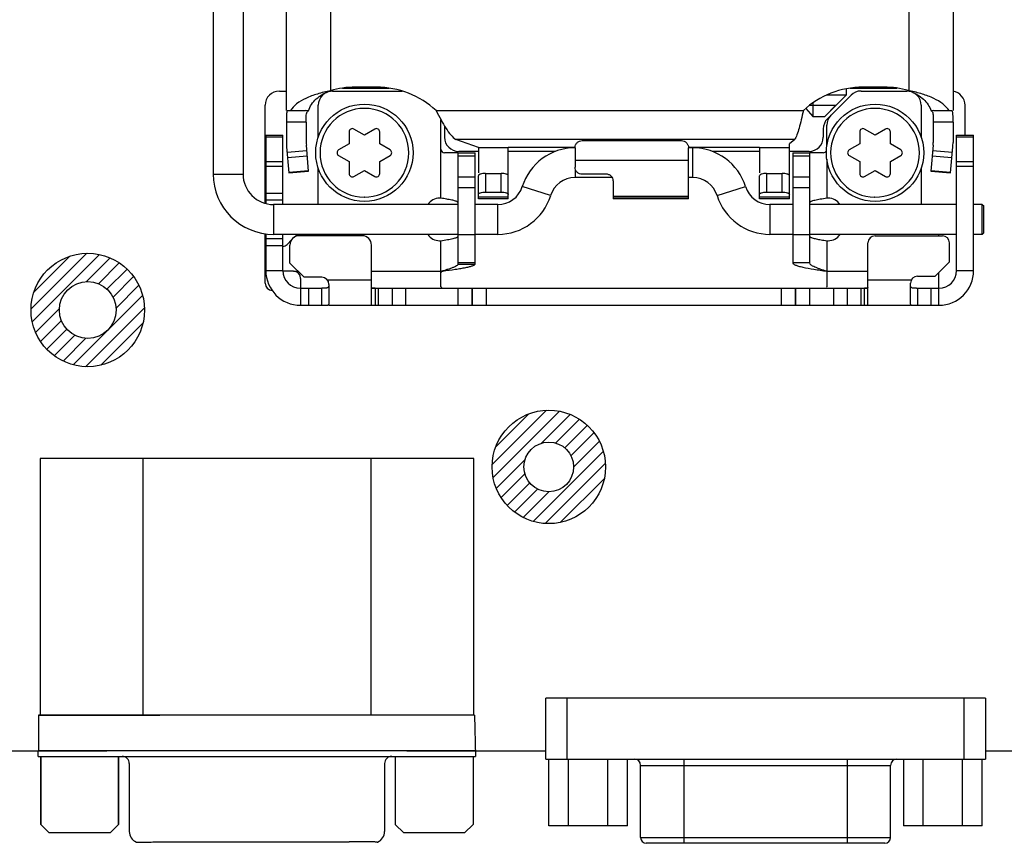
# Model space of a CAD drawing. Header units: millimetres. Extents: x 0 to 559, y 0 to 432.
# Tile 5 of 7: x 199 to 269, y 158 to 217. Entities that reach past the tile are written whole.
import ezdxf

# ---------------------------------------------------------------- set-up
doc = ezdxf.new("R2010")
doc.units = ezdxf.units.MM
doc.header["$LTSCALE"] = 30.734
for name, color, linetype in [('00_COMPONENTS', 7, 'CONTINUOUS'), ('103_9M', 7, 'CONTINUOUS'), ('20_ALL_FEATURES', 7, 'CONTINUOUS')]:
    doc.layers.add(name, color=color, linetype=linetype)

msp = doc.modelspace()

# ---------------------------------------------------------------- linework, layer by layer
at = {"layer": '00_COMPONENTS', "color": 4}
for p, q in [((224.391, 211.752), (224.391, 211.685)), ((224.43, 211.685), (224.43, 211.752)), ((258.6, 211.752), (258.6, 211.685)), ((258.639, 211.685), (258.639, 211.752)), ((257.468, 211.178), (256.07, 211.178)), ((254.911, 210.47), (256.76, 210.47)), ((200.014, 196.115), (203.943, 200.044)), ((200.1, 195.213), (204.844, 199.957)), ((200.217, 197.306), (202.752, 199.841)), ((203.917, 198.042), (205.594, 199.719)), ((204.762, 197.899), (206.234, 199.371)), ((205.367, 197.517), (206.782, 198.931)), ((205.793, 196.955), (207.243, 198.405)), ((206.008, 196.182), (207.613, 197.787)), ((202.991, 192.177), (207.88, 197.066)), ((200.338, 194.464), (202.015, 196.141)), ((203.85, 192.048), (208.01, 196.208)), ((200.686, 193.824), (202.158, 195.296)), ((204.944, 192.154), (207.903, 195.114)), ((201.126, 193.276), (202.541, 194.691)), ((201.653, 192.815), (203.102, 194.264)), ((202.27, 192.444), (203.875, 194.049)), ((232.518, 185.155), (236.344, 188.981)), ((232.586, 184.234), (237.265, 188.914)), ((232.772, 186.397), (235.103, 188.727)), ((235.995, 186.656), (238.027, 188.688)), ((236.994, 186.668), (238.677, 188.35)), ((237.64, 186.325), (239.233, 187.919)), ((238.077, 185.774), (239.703, 187.4)), ((238.265, 184.974), (240.083, 186.793)), ((235.416, 181.138), (240.361, 186.083)), ((232.812, 183.473), (234.844, 185.505)), ((236.259, 180.993), (240.506, 185.241)), ((233.149, 182.823), (234.832, 184.505)), ((237.32, 181.067), (240.433, 184.179)), ((233.581, 182.266), (235.174, 183.86)), ((234.099, 181.796), (235.725, 183.423)), ((234.707, 181.417), (236.525, 183.235)), ((237.796, 168.697), (237.796, 164.397)), ((265.796, 164.397), (265.796, 168.697)), ((242.986, 163.947), (245.567, 163.947)), ((246.026, 164.397), (246.026, 158.457)), ((246.026, 163.948), (257.566, 163.948)), ((257.566, 158.457), (257.566, 164.397)), ((258.025, 163.947), (260.606, 163.947)), ((242.986, 158.857), (260.606, 158.857))]:
    msp.add_line(p, q, dxfattribs=at)
at = {"layer": '00_COMPONENTS', "color": 7}
for p, q in [((221.962, 211.685), (224.431, 211.685)), ((255.975, 209.685), (257.475, 211.185)), ((257.475, 211.635), (257.475, 211.185)), ((258.598, 211.685), (261.068, 211.685)), ((254.645, 210.249), (255.125, 209.685)), ((255.125, 209.685), (255.975, 209.685)), ((200.655, 185.585), (200.655, 167.485)), ((231.225, 185.585), (200.655, 185.585)), ((231.225, 167.485), (231.225, 185.585)), ((267.296, 168.697), (236.296, 168.697)), ((236.296, 164.397), (236.296, 168.697)), ((267.296, 168.697), (267.296, 164.397)), ((231.285, 167.485), (200.535, 167.485)), ((200.535, 167.485), (200.535, 164.985)), ((198.04, 164.985), (205.361, 164.985)), ((200.505, 164.585), (200.505, 164.985)), ((200.505, 164.585), (231.315, 164.585)), ((200.702, 159.785), (200.702, 164.585)), ((225.111, 164.985), (205.362, 164.985)), ((206.187, 159.785), (206.187, 164.585)), ((225.692, 164.585), (225.692, 159.785)), ((226.518, 164.985), (236.296, 164.985)), ((231.177, 164.585), (231.177, 159.785)), ((267.296, 164.985), (276.005, 164.985)), ((236.296, 164.397), (267.296, 164.397)), ((236.525, 159.697), (236.525, 164.397)), ((237.91, 159.697), (237.91, 164.397)), ((240.682, 159.697), (240.682, 164.397)), ((242.067, 159.697), (242.067, 164.397)), ((242.986, 158.857), (242.986, 163.947)), ((260.606, 158.857), (260.606, 163.947)), ((261.525, 164.397), (261.525, 159.697)), ((262.91, 159.697), (262.91, 164.397)), ((265.682, 159.697), (265.682, 164.397)), ((267.067, 159.697), (267.067, 164.397)), ((200.702, 159.785), (201.302, 159.185)), ((205.587, 159.185), (206.187, 159.785)), ((226.292, 159.185), (225.692, 159.785)), ((231.177, 159.785), (230.577, 159.185)), ((242.067, 159.697), (236.525, 159.697)), ((267.067, 159.697), (261.525, 159.697)), ((205.587, 159.185), (201.302, 159.185)), ((230.577, 159.185), (226.292, 159.185)), ((260.206, 158.457), (243.386, 158.457))]:
    msp.add_line(p, q, dxfattribs=at)
for centre, radius in [((204.013, 196.045), 4), ((204.013, 196.045), 2), ((236.515, 184.985), 4), ((236.515, 184.985), 1.75)]:
    msp.add_circle(centre, radius, dxfattribs=at)
for centre, radius, start, end in [((242.536, 163.947), 0.45, 0, 90), ((261.056, 163.947), 0.45, 90, 180), ((243.386, 158.857), 0.4, 180, 270), ((260.206, 158.857), 0.4, 270, 360)]:
    msp.add_arc(centre, radius, start, end, dxfattribs=at)
at = {"layer": '00_COMPONENTS', "color": 4}
for points in [[(245.567, 163.947), (245.72, 163.947), (245.873, 163.948), (246.026, 163.948)], [(257.566, 163.948), (257.719, 163.948), (257.872, 163.947), (258.025, 163.947)]]:
    msp.add_open_spline(points, degree=3, dxfattribs=at)
at = {"layer": '103_9M', "color": 7}
for p, q in [((224.64, 185.585), (207.24, 185.585)), ((200.655, 169.085), (200.655, 167.485)), ((231.225, 167.485), (231.225, 169.085)), ((200.595, 167.485), (209.09, 167.485)), ((210.95, 167.485), (209.85, 167.485)), ((212.335, 167.485), (211.235, 167.485)), ((213.72, 167.485), (212.62, 167.485)), ((215.105, 167.485), (214.005, 167.485)), ((216.49, 167.485), (215.39, 167.485)), ((217.875, 167.485), (216.775, 167.485)), ((219.26, 167.485), (218.16, 167.485)), ((220.645, 167.485), (219.545, 167.485)), ((222.03, 167.485), (220.93, 167.485)), ((231.285, 167.485), (222.79, 167.485)), ((231.34, 164.985), (200.54, 164.985)), ((200.54, 164.585), (206.44, 164.585)), ((200.702, 164.585), (200.702, 159.785)), ((206.187, 164.585), (206.187, 159.785)), ((225.44, 164.585), (231.34, 164.585)), ((225.692, 164.585), (225.692, 159.785)), ((231.177, 164.585), (231.177, 159.785)), ((206.94, 164.085), (206.94, 159.285)), ((224.94, 164.085), (224.94, 159.285)), ((201.302, 159.185), (200.702, 159.785)), ((205.587, 159.185), (206.187, 159.785)), ((226.292, 159.185), (225.692, 159.785)), ((230.577, 159.185), (231.177, 159.785)), ((205.587, 159.185), (201.302, 159.185)), ((230.577, 159.185), (226.292, 159.185)), ((207.47, 158.54), (207.479, 158.54)), ((207.479, 158.54), (208.23, 158.54)), ((208.23, 158.54), (208.239, 158.54))]:
    msp.add_line(p, q, dxfattribs=at)
at = {"layer": '103_9M', "color": 4}
for p, q in [((207.89, 185.585), (207.89, 167.485)), ((223.99, 167.485), (223.99, 185.585)), ((231.285, 167.485), (231.34, 164.585)), ((206.44, 164.585), (225.44, 164.585))]:
    msp.add_line(p, q, dxfattribs=at)
at = {"layer": '103_9M', "color": 7}
for centre, radius, start, end in [((206.44, 164.085), 0.5, 0, 90.00177), ((225.44, 164.085), 0.5, 89.99823, 180), ((207.74, 159.285), 0.8, 180, 248.02397), ((224.14, 159.285), 0.8, 291.97603, 360)]:
    msp.add_arc(centre, radius, start, end, dxfattribs=at)
for points, knots in [([(207.44, 158.543), (207.44, 158.542), (207.447, 158.542), (207.454, 158.54), (207.464, 158.54), (207.47, 158.54)], [0, 0, 0, 0, 0.116685, 0.449513, 1, 1, 1, 1]), ([(208.239, 158.54), (208.283, 158.542), (208.403, 158.546), (208.629, 158.551), (208.939, 158.555), (209.316, 158.559), (209.741, 158.563), (210.038, 158.565), (222.44, 158.565)], [0, 0, 0, 0, 0.067652, 0.185364, 0.346901, 0.543696, 0.76532, 1, 1, 1, 1]), ([(224.44, 158.543), (224.44, 158.56), (224.334, 158.53), (224.226, 158.565), (223.971, 158.552), (223.668, 158.562), (223.292, 158.563), (222.878, 158.565), (222.588, 158.565), (222.44, 158.565)], [0, 0, 0, 0, 0.025169, 0.09918, 0.21828, 0.376506, 0.566039, 0.777422, 1, 1, 1, 1]), ([(224.409, 158.54), (224.415, 158.54), (224.425, 158.54), (224.433, 158.542), (224.44, 158.542), (224.44, 158.543)], [0, 0, 0, 0, 0.550765, 0.883325, 1, 1, 1, 1])]:
    msp.add_open_spline(points, degree=3, knots=knots, dxfattribs=at)
at = {"layer": '20_ALL_FEATURES', "color": 7}
for p, q in [((218.015, 210.094), (218.015, 261.731)), ((265.015, 261.731), (265.015, 210.094)), ((212.86, 247.625), (212.86, 205.625)), ((214.96, 247.625), (214.96, 205.625)), ((224.366, 211.752), (222.866, 211.752)), ((260.164, 211.752), (258.664, 211.752)), ((217.523, 211.475), (218.015, 211.475)), ((221.055, 211.475), (221.115, 211.475)), ((221.265, 211.475), (226.185, 211.475)), ((221.962, 211.685), (225.256, 211.685)), ((225.015, 211.715), (225.015, 211.685)), ((256.158, 209.518), (257.822, 211.182)), ((257.773, 211.685), (261.068, 211.685)), ((258.015, 211.685), (258.015, 211.715)), ((258.529, 211.475), (261.765, 211.475)), ((261.915, 211.475), (261.974, 211.475)), ((216.523, 203.557), (216.523, 210.475)), ((220.265, 208.221), (220.265, 210.475)), ((255.125, 210.629), (255.125, 209.685)), ((256.76, 210.47), (255.975, 209.685)), ((262.765, 210.475), (262.765, 208.221)), ((265.863, 208.375), (265.863, 210.475)), ((218.12, 210.094), (219.365, 210.094)), ((255.125, 209.685), (255.975, 209.685)), ((263.664, 210.094), (264.91, 210.094)), ((218.015, 209.294), (218.015, 207.844)), ((219.415, 209.294), (219.415, 207.844)), ((228.915, 207.375), (228.915, 209.446)), ((229.165, 209.015), (229.165, 208.225)), ((256.115, 207.577), (256.115, 209.06)), ((263.615, 209.294), (263.615, 207.844)), ((265.015, 209.294), (265.015, 207.844)), ((216.565, 208.375), (216.565, 203.545)), ((216.565, 208.375), (217.765, 208.375)), ((217.765, 203.475), (217.765, 208.375)), ((222.435, 208.597), (222.435, 207.748)), ((223.515, 208.372), (222.78, 208.796)), ((224.25, 208.796), (223.515, 208.372)), ((224.595, 207.748), (224.595, 208.597)), ((255.865, 208.81), (255.865, 208.225)), ((258.435, 208.597), (258.435, 207.748)), ((259.515, 208.372), (258.78, 208.796)), ((260.25, 208.796), (259.515, 208.372)), ((260.595, 207.748), (260.595, 208.597)), ((265.265, 208.375), (266.465, 208.375)), ((265.265, 198.825), (265.265, 208.375)), ((266.465, 198.825), (266.465, 208.375)), ((219.583, 205.828), (219.422, 207.669)), ((222.435, 207.748), (221.7, 207.324)), ((225.33, 207.324), (224.595, 207.748)), ((231.555, 207.508), (229.965, 208.068)), ((238.865, 207.982), (245.865, 207.982)), ((253.855, 208.068), (253.475, 207.759)), ((253.475, 205.549), (253.475, 207.759)), ((258.435, 207.748), (257.7, 207.324)), ((261.33, 207.324), (260.595, 207.748)), ((263.607, 207.669), (263.446, 205.828)), ((218.028, 207.547), (218.189, 205.706)), ((221.7, 206.925), (222.435, 206.501)), ((224.595, 206.501), (225.33, 206.925)), ((230.113, 207.125), (229.165, 207.125)), ((230.115, 199.285), (230.115, 207.125)), ((230.115, 207.125), (231.315, 207.125)), ((231.555, 207.225), (230.165, 207.225)), ((231.315, 199.285), (231.315, 207.125)), ((231.555, 207.508), (231.555, 205.723)), ((233.655, 205.549), (233.655, 207.508)), ((238.365, 207.508), (233.655, 207.508)), ((236.993, 207.225), (233.655, 207.225)), ((238.365, 207.483), (238.365, 206.106)), ((251.375, 207.508), (246.365, 207.508)), ((246.365, 203.875), (246.365, 207.483)), ((246.665, 207.475), (246.365, 207.475)), ((251.375, 207.225), (248.036, 207.225)), ((251.375, 207.508), (251.375, 205.723)), ((254.865, 207.225), (253.475, 207.225)), ((253.715, 207.125), (254.915, 207.125)), ((253.715, 207.125), (253.715, 199.36)), ((254.915, 199.36), (254.915, 207.125)), ((255.865, 207.125), (254.916, 207.125)), ((257.7, 206.925), (258.435, 206.501)), ((260.595, 206.501), (261.33, 206.925)), ((264.841, 205.706), (265.002, 207.547)), ((222.435, 206.501), (222.435, 205.653)), ((224.595, 205.653), (224.595, 206.501)), ((258.435, 206.501), (258.435, 205.653)), ((260.595, 205.653), (260.595, 206.501)), ((219.581, 205.859), (218.186, 205.737)), ((219.583, 205.828), (218.189, 205.706)), ((220.265, 203.475), (220.265, 206.028)), ((222.78, 205.453), (223.515, 205.877)), ((223.515, 205.878), (224.25, 205.453)), ((231.555, 203.875), (231.555, 205.508)), ((232.055, 205.676), (233.155, 205.676)), ((233.655, 203.875), (233.655, 205.508)), ((240.565, 205.616), (238.865, 205.616)), ((251.375, 203.875), (251.375, 205.508)), ((251.875, 205.676), (252.975, 205.676)), ((253.475, 203.875), (253.475, 205.508)), ((258.78, 205.453), (259.515, 205.877)), ((259.515, 205.878), (260.25, 205.453)), ((262.765, 206.028), (262.765, 203.475)), ((263.446, 205.828), (264.841, 205.706)), ((264.843, 205.737), (263.449, 205.859)), ((241.002, 205.375), (238.365, 205.375)), ((241.065, 205.158), (241.065, 203.875)), ((246.665, 205.375), (246.365, 205.375)), ((232.055, 204.356), (233.155, 204.356)), ((251.875, 204.356), (252.975, 204.356)), ((217.765, 203.775), (216.565, 203.775)), ((230.115, 203.475), (217.11, 203.475)), ((228.915, 203.925), (228.815, 203.925)), ((232.925, 203.475), (231.315, 203.475)), ((233.655, 203.875), (231.555, 203.875)), ((246.365, 203.875), (241.065, 203.875)), ((253.475, 203.875), (251.375, 203.875)), ((253.715, 203.475), (252.105, 203.475)), ((265.265, 203.475), (254.915, 203.475)), ((256.215, 203.925), (256.115, 203.925)), ((267.075, 203.475), (266.465, 203.475)), ((267.075, 203.475), (267.175, 203.375)), ((267.075, 201.375), (267.075, 203.475)), ((267.175, 201.475), (267.175, 203.375)), ((216.523, 197.925), (216.523, 201.417)), ((216.565, 201.412), (216.565, 198.825)), ((230.115, 201.375), (217.11, 201.375)), ((217.765, 198.825), (217.765, 201.375)), ((218.555, 201.165), (218.765, 201.375)), ((232.925, 201.375), (231.315, 201.375)), ((253.715, 201.375), (252.105, 201.375)), ((265.265, 201.375), (254.915, 201.375)), ((267.075, 201.375), (266.465, 201.375)), ((267.075, 201.375), (267.175, 201.475)), ((216.565, 201.075), (217.765, 201.075)), ((218.061, 200.671), (218.374, 200.984)), ((218.265, 199.347), (218.265, 200.625)), ((223.365, 201.275), (218.915, 201.275)), ((224.015, 196.392), (224.015, 200.625)), ((228.815, 200.925), (228.915, 200.925)), ((256.115, 200.925), (256.215, 200.925)), ((259.015, 196.392), (259.015, 200.775)), ((259.515, 201.275), (264.265, 201.275)), ((264.765, 199.432), (264.765, 200.775)), ((219.265, 198.347), (218.265, 199.347)), ((231.315, 199.375), (230.115, 199.375)), ((230.115, 199.285), (231.315, 199.285)), ((254.915, 199.36), (253.715, 199.36)), ((264.765, 199.432), (263.765, 198.432)), ((216.565, 198.825), (217.765, 198.825)), ((218.515, 198.775), (217.765, 198.775)), ((228.915, 197.684), (228.915, 198.775)), ((256.115, 198.775), (256.115, 197.684)), ((264.015, 196.375), (264.015, 198.682)), ((265.265, 198.825), (266.465, 198.825)), ((219.015, 198.275), (219.015, 196.375)), ((220.515, 198.347), (219.265, 198.347)), ((221.015, 197.847), (221.015, 196.445)), ((262.015, 196.445), (262.015, 197.932)), ((262.515, 198.432), (263.765, 198.432)), ((219.015, 197.575), (220.515, 197.575)), ((224.015, 197.575), (254.903, 197.575)), ((231.112, 196.375), (231.111, 197.575)), ((231.118, 197.575), (231.118, 196.375)), ((253.911, 196.375), (253.912, 197.575)), ((253.918, 197.575), (253.918, 196.375)), ((254.904, 197.575), (259.015, 197.575)), ((262.45, 197.575), (264.015, 197.575)), ((219.015, 196.375), (220.569, 196.375)), ((221.015, 196.375), (262.015, 196.375)), ((262.515, 196.375), (264.015, 196.375))]:
    msp.add_line(p, q, dxfattribs=at)
at = {"layer": '20_ALL_FEATURES', "color": 4}
for p, q in [((221.115, 260.865), (221.115, 211.498)), ((261.915, 211.498), (261.915, 260.865)), ((228.567, 210.094), (254.463, 210.094)), ((219.415, 209.294), (218.015, 209.294)), ((265.015, 209.294), (263.615, 209.294)), ((217.765, 208.228), (216.565, 208.228)), ((253.855, 208.068), (229.965, 208.068)), ((266.465, 208.228), (265.265, 208.228)), ((218.061, 207.163), (219.456, 207.285)), ((219.491, 206.88), (218.097, 206.758)), ((228.915, 203.925), (228.915, 207.375)), ((231.315, 206.891), (230.115, 206.891)), ((231.555, 207.508), (233.655, 207.508)), ((246.665, 205.375), (246.665, 207.475)), ((251.375, 207.508), (253.475, 207.508)), ((254.915, 206.891), (253.715, 206.891)), ((264.933, 206.758), (263.538, 206.88)), ((263.573, 207.285), (264.968, 207.163)), ((216.565, 206.521), (217.765, 206.521)), ((217.765, 206.168), (216.565, 206.168)), ((238.365, 206.609), (246.365, 206.609)), ((256.115, 206.672), (256.115, 203.925)), ((265.265, 206.521), (266.465, 206.521)), ((266.465, 206.168), (265.265, 206.168)), ((212.86, 205.625), (214.96, 205.625)), ((218.188, 205.717), (219.582, 205.839)), ((232.055, 205.676), (232.055, 204.356)), ((233.155, 204.356), (233.155, 205.676)), ((238.365, 205.9), (238.365, 205.375)), ((251.875, 205.676), (251.875, 204.356)), ((252.975, 204.356), (252.975, 205.676)), ((263.447, 205.839), (264.842, 205.717)), ((230.115, 205.424), (231.315, 205.424)), ((253.715, 205.424), (254.915, 205.424)), ((216.565, 204.275), (217.765, 204.275)), ((231.315, 204.658), (230.115, 204.658)), ((236.647, 204.112), (234.642, 204.738)), ((248.382, 204.112), (250.387, 204.738)), ((254.915, 204.658), (253.715, 204.658)), ((217.11, 203.475), (217.11, 201.375)), ((223.511, 203.995), (223.489, 203.995)), ((231.555, 204.022), (233.655, 204.022)), ((232.925, 201.375), (232.925, 203.475)), ((246.365, 204.055), (241.065, 204.055)), ((241.065, 204.022), (246.365, 204.022)), ((251.375, 204.022), (253.475, 204.022)), ((252.105, 203.475), (252.105, 201.375)), ((259.511, 203.995), (259.489, 203.995)), ((230.115, 201.375), (231.315, 201.375)), ((253.715, 201.36), (254.915, 201.36)), ((228.915, 198.775), (228.915, 200.925)), ((256.115, 200.925), (256.115, 198.775)), ((217.765, 200.575), (216.565, 200.575)), ((218.515, 198.775), (218.837, 198.775)), ((224.015, 198.775), (228.915, 198.775)), ((256.115, 198.775), (259.015, 198.775)), ((220.892, 198.175), (224.015, 198.175)), ((259.015, 198.175), (262.077, 198.175)), ((219.589, 196.375), (219.589, 197.575)), ((220.491, 197.575), (220.491, 196.375)), ((220.515, 196.375), (220.515, 197.575)), ((224.265, 197.575), (224.265, 196.375)), ((224.515, 196.375), (224.515, 197.575)), ((225.469, 197.575), (225.469, 196.375)), ((226.423, 197.575), (226.423, 196.375)), ((230.126, 196.375), (230.126, 197.575)), ((232.104, 197.575), (232.104, 196.375)), ((252.926, 196.375), (252.926, 197.575)), ((254.904, 197.575), (254.904, 196.375)), ((256.607, 196.375), (256.607, 197.575)), ((257.561, 197.575), (257.561, 196.375)), ((258.515, 197.575), (258.515, 196.375)), ((258.765, 196.375), (258.765, 197.575)), ((262.515, 197.575), (262.515, 196.375)), ((262.538, 196.375), (262.538, 197.575)), ((263.44, 197.575), (263.44, 196.375))]:
    msp.add_line(p, q, dxfattribs=at)
at = {"layer": '20_ALL_FEATURES', "color": 7}
for centre in [(223.515, 207.125), (259.515, 207.125)]:
    msp.add_circle(centre, 3.43, dxfattribs=at)
for centre, radius, start, end in [((222.866, 205.602), 6.15, 90, 106.54141), ((224.366, 205.602), 6.15, 46.91503, 90), ((258.664, 205.602), 6.15, 90, 133.08497), ((260.164, 205.602), 6.15, 73.8096, 90), ((217.523, 210.475), 1, 90, 180), ((221.265, 210.475), 1, 90, 180), ((258.529, 210.475), 1, 90, 135), ((261.765, 210.475), 1, 0, 90), ((262.157, 212.468), 0.999, 253.80785, 255.95462), ((262.158, 212.47), 1.001, 255.95256, 258.19675), ((264.863, 210.475), 1, 0, 81.24551), ((257.115, 209.06), 1, 135, 180), ((256.865, 208.81), 1, 135, 180), ((222.665, 208.597), 0.23, 60, 180), ((224.365, 208.597), 0.23, 0, 120), ((258.665, 208.597), 0.23, 60, 180), ((260.365, 208.597), 0.23, 0, 120), ((221.415, 207.844), 3.4, 180, 185), ((221.415, 207.844), 2, 180, 185), ((230.165, 208.225), 1, 180, 270), ((254.865, 208.225), 1, 270, 360), ((261.615, 207.844), 2, 355, 360), ((261.615, 207.844), 3.4, 355, 360), ((221.815, 207.125), 0.23, 120, 240), ((225.215, 207.125), 0.23, 300, 60), ((229.165, 207.375), 0.25, 180.0007, 270), ((238.365, 203.575), 3.9, 90, 162.65365), ((246.665, 203.575), 3.9, 17.34635, 90), ((255.865, 207.375), 0.25, 270, 332.9809), ((257.815, 207.125), 0.23, 120, 240), ((261.215, 207.125), 0.23, 300, 60), ((217.11, 205.625), 4.25, 180, 270), ((217.11, 205.625), 2.15, 180, 270), ((222.665, 205.653), 0.23, 180, 300), ((224.365, 205.653), 0.23, 240, 360), ((258.665, 205.653), 0.23, 180, 300), ((260.365, 205.653), 0.23, 240, 360), ((238.365, 203.575), 1.8, 90, 162.65365), ((246.665, 203.575), 1.8, 17.34635, 90), ((232.925, 205.274), 1.8, 270, 342.65365), ((232.925, 205.274), 3.9, 270, 342.65365), ((252.105, 205.274), 3.9, 197.34635, 270), ((252.105, 205.274), 1.8, 197.34635, 270), ((228.815, 202.925), 1, 90, 146.56378), ((256.215, 202.925), 1, 33.43627, 90), ((228.815, 201.925), 1, 213.43627, 270), ((256.215, 201.925), 1, 270, 326.56378), ((263.015, 201.21), 1, 3.69333, 9.45817), ((217.708, 201.025), 0.5, 276.57096, 315), ((218.915, 200.625), 0.65, 90, 180), ((223.365, 200.625), 0.65, 0, 90), ((259.515, 200.775), 0.5, 90, 180), ((264.265, 200.775), 0.5, 0, 90), ((219.015, 198.825), 2.45, 180, 270), ((219.015, 198.825), 1.25, 180, 270), ((218.515, 198.275), 0.5, 0, 89.99945), ((229.066, 198.642), 0.152, 126.16091, 132.87741), ((229.064, 198.644), 0.149, 119.11756, 126.17063), ((229.065, 198.644), 0.15, 111.65113, 119.10168), ((223.16, 220.481), 22.456, 285.14241, 285.75607), ((264.015, 198.825), 2.45, 270, 360), ((264.015, 198.825), 1.25, 270, 360), ((217.023, 197.925), 0.5, 180, 267.7188), ((220.515, 197.847), 0.5, 0, 90), ((262.515, 197.932), 0.5, 90, 180)]:
    msp.add_arc(centre, radius, start, end, dxfattribs=at)
at = {"layer": '20_ALL_FEATURES', "color": 4}
for centre, start, end in [((223.515, 207.125), 90, 269.5243), ((223.515, 207.125), 269.93705, 89.52429), ((223.516, 207.125), 89.54777, 90.02347), ((259.515, 207.125), 90, 269.5243), ((259.515, 207.125), 269.93705, 89.52429), ((259.516, 207.125), 89.54777, 90.02347)]:
    msp.add_arc(centre, 3.129, start, end, dxfattribs=at)
at = {"layer": '20_ALL_FEATURES', "color": 7}
for points, knots in [([(221.115, 211.498), (220.807, 211.434), (220.218, 211.29), (219.411, 210.996), (218.746, 210.619), (218.413, 210.276), (218.296, 210.094)], [0, 0, 0, 0, 0.293167, 0.56369, 0.798364, 1, 1, 1, 1]), ([(219.567, 210.088), (219.621, 210.242), (219.769, 210.548), (220.116, 210.944), (220.576, 211.266), (220.928, 211.428), (221.115, 211.498)], [0, 0, 0, 0, 0.227317, 0.464995, 0.723357, 1, 1, 1, 1]), ([(264.734, 210.094), (264.618, 210.274), (264.289, 210.614), (263.634, 210.988), (262.838, 211.282), (262.257, 211.426), (261.953, 211.49)], [0, 0, 0, 0, 0.201884, 0.436449, 0.706719, 1, 1, 1, 1]), ([(261.992, 211.468), (262.17, 211.397), (262.505, 211.235), (262.94, 210.917), (263.269, 210.532), (263.411, 210.237), (263.463, 210.088)], [0, 0, 0, 0, 0.27639, 0.533955, 0.771785, 1, 1, 1, 1]), ([(218.051, 210.025), (218.038, 209.986), (218.024, 209.887), (218.016, 209.719), (218.015, 209.515), (218.015, 209.37), (218.015, 209.294)], [0, 0, 0, 0, 0.169065, 0.404637, 0.689469, 1, 1, 1, 1]), ([(218.12, 210.094), (218.105, 210.094), (218.072, 210.077), (218.058, 210.044), (218.051, 210.025)], [0, 0, 0, 0, 0.419642, 1, 1, 1, 1]), ([(219.415, 209.294), (219.415, 209.377), (219.414, 209.536), (219.418, 209.755), (219.436, 209.93), (219.478, 210.029), (219.51, 210.057)], [0, 0, 0, 0, 0.321652, 0.61068, 0.839504, 1, 1, 1, 1]), ([(228.567, 210.094), (228.682, 209.876), (228.903, 209.456), (229.24, 208.876), (229.576, 208.401), (229.833, 208.151), (229.965, 208.068)], [0, 0, 0, 0, 0.297641, 0.573855, 0.810995, 1, 1, 1, 1]), ([(254.463, 210.094), (254.413, 209.877), (254.318, 209.462), (254.173, 208.889), (254.047, 208.473), (253.94, 208.213), (253.884, 208.11), (253.855, 208.068)], [0, 0, 0, 0, 0.314828, 0.60169, 0.835928, 0.927433, 1, 1, 1, 1]), ([(263.463, 210.088), (263.484, 210.082), (263.525, 210.06), (263.551, 210.021), (263.561, 209.999)], [0, 0, 0, 0, 0.473825, 1, 1, 1, 1]), ([(263.561, 209.999), (263.58, 209.96), (263.602, 209.861), (263.617, 209.625), (263.615, 209.431), (263.615, 209.294)], [0, 0, 0, 0, 0.182237, 0.419477, 1, 1, 1, 1]), ([(265.015, 209.294), (265.015, 209.39), (265.015, 209.569), (265.013, 209.78), (265.001, 209.924), (264.986, 210.011), (264.961, 210.076), (264.931, 210.089)], [0, 0, 0, 0, 0.353892, 0.660377, 0.783062, 0.880442, 1, 1, 1, 1]), ([(238.365, 207.483), (238.365, 207.548), (238.391, 207.679), (238.502, 207.845), (238.668, 207.956), (238.8, 207.982), (238.865, 207.982)], [0, 0, 0, 0, 0.249658, 0.499485, 0.749613, 1, 1, 1, 1]), ([(245.865, 207.982), (245.93, 207.982), (246.061, 207.956), (246.227, 207.845), (246.339, 207.679), (246.365, 207.548), (246.365, 207.483)], [0, 0, 0, 0, 0.250387, 0.500515, 0.750342, 1, 1, 1, 1]), ([(232.055, 205.676), (231.991, 205.676), (231.871, 205.668), (231.732, 205.64), (231.642, 205.604), (231.586, 205.572), (231.555, 205.533), (231.555, 205.508)], [0, 0, 0, 0, 0.346091, 0.646016, 0.767112, 0.865559, 1, 1, 1, 1]), ([(233.655, 205.508), (233.655, 205.533), (233.623, 205.572), (233.568, 205.604), (233.478, 205.64), (233.338, 205.668), (233.219, 205.676), (233.155, 205.676)], [0, 0, 0, 0, 0.134441, 0.232888, 0.353984, 0.653909, 1, 1, 1, 1]), ([(238.865, 205.616), (238.8, 205.616), (238.668, 205.64), (238.501, 205.747), (238.389, 205.911), (238.365, 206.041), (238.365, 206.106)], [0, 0, 0, 0, 0.252419, 0.502088, 0.750235, 1, 1, 1, 1]), ([(241.065, 205.158), (241.065, 205.216), (241.037, 205.336), (240.926, 205.488), (240.76, 205.591), (240.63, 205.616), (240.565, 205.616)], [0, 0, 0, 0, 0.2333, 0.480527, 0.737949, 1, 1, 1, 1]), ([(251.875, 205.676), (251.811, 205.676), (251.691, 205.668), (251.552, 205.64), (251.462, 205.604), (251.406, 205.572), (251.375, 205.533), (251.375, 205.508)], [0, 0, 0, 0, 0.346091, 0.646016, 0.767112, 0.865559, 1, 1, 1, 1]), ([(253.475, 205.508), (253.475, 205.533), (253.443, 205.572), (253.388, 205.604), (253.298, 205.64), (253.158, 205.668), (253.039, 205.676), (252.975, 205.676)], [0, 0, 0, 0, 0.134441, 0.232888, 0.353984, 0.653909, 1, 1, 1, 1]), ([(231.555, 204.189), (231.555, 204.214), (231.586, 204.253), (231.642, 204.285), (231.732, 204.321), (231.871, 204.349), (231.991, 204.356), (232.055, 204.356)], [0, 0, 0, 0, 0.134441, 0.232888, 0.353984, 0.653909, 1, 1, 1, 1]), ([(233.155, 204.356), (233.219, 204.356), (233.338, 204.349), (233.478, 204.321), (233.568, 204.285), (233.623, 204.253), (233.655, 204.214), (233.655, 204.189)], [0, 0, 0, 0, 0.346091, 0.646016, 0.767112, 0.865559, 1, 1, 1, 1]), ([(251.375, 204.189), (251.375, 204.214), (251.406, 204.253), (251.462, 204.285), (251.552, 204.321), (251.691, 204.349), (251.811, 204.356), (251.875, 204.356)], [0, 0, 0, 0, 0.134441, 0.232888, 0.353984, 0.653909, 1, 1, 1, 1]), ([(252.975, 204.356), (253.039, 204.356), (253.158, 204.349), (253.298, 204.321), (253.388, 204.285), (253.443, 204.253), (253.475, 204.214), (253.475, 204.189)], [0, 0, 0, 0, 0.346091, 0.646016, 0.767112, 0.865559, 1, 1, 1, 1]), ([(230.088, 203.655), (230.071, 203.67), (230.021, 203.695), (229.929, 203.727), (229.809, 203.759), (229.602, 203.806), (229.301, 203.861), (229.048, 203.903), (228.915, 203.925)], [0, 0, 0, 0, 0.05635, 0.136927, 0.240793, 0.365543, 0.664039, 1, 1, 1, 1]), ([(256.115, 203.925), (255.961, 203.899), (255.678, 203.852), (255.344, 203.79), (255.128, 203.735), (255.028, 203.703), (254.969, 203.674), (254.934, 203.653), (254.915, 203.629), (254.915, 203.614)], [0, 0, 0, 0, 0.370176, 0.685592, 0.808168, 0.901534, 0.936648, 0.964123, 1, 1, 1, 1]), ([(228.915, 200.925), (229.068, 200.95), (229.352, 200.997), (229.685, 201.059), (229.901, 201.114), (230.001, 201.146), (230.061, 201.175), (230.095, 201.196), (230.115, 201.22), (230.115, 201.235)], [0, 0, 0, 0, 0.370176, 0.685592, 0.808168, 0.901534, 0.936648, 0.964123, 1, 1, 1, 1]), ([(254.941, 201.194), (254.959, 201.18), (255.009, 201.155), (255.1, 201.122), (255.221, 201.09), (255.428, 201.043), (255.729, 200.988), (255.981, 200.947), (256.115, 200.925)], [0, 0, 0, 0, 0.05635, 0.136927, 0.240793, 0.365543, 0.664039, 1, 1, 1, 1]), ([(229.044, 198.792), (229.337, 198.832), (229.761, 198.89), (230.299, 198.973), (230.637, 199.033), (230.882, 199.085), (231.045, 199.129), (231.138, 199.159), (231.214, 199.189), (231.275, 199.222), (231.315, 199.26), (231.315, 199.285)], [0, 0, 0, 0, 0.377012, 0.545917, 0.693823, 0.815675, 0.865597, 0.907696, 0.941826, 0.968045, 1, 1, 1, 1]), ([(230.115, 199.285), (230.115, 199.277), (230.109, 199.24), (230.084, 199.209), (230.063, 199.189)], [0, 0, 0, 0, 0.217496, 1, 1, 1, 1]), ([(253.715, 199.36), (253.715, 199.331), (253.755, 199.286), (253.823, 199.246), (253.903, 199.21), (254.004, 199.174), (254.177, 199.122), (254.575, 199.028), (255.241, 198.91), (255.808, 198.822), (256.115, 198.775)], [0, 0, 0, 0, 0.034509, 0.061624, 0.096512, 0.139272, 0.189768, 0.312444, 0.628695, 1, 1, 1, 1]), ([(256.115, 198.775), (255.961, 198.822), (255.738, 198.891), (255.455, 198.99), (255.275, 199.061), (255.125, 199.133), (254.994, 199.213), (254.915, 199.302), (254.915, 199.36)], [0, 0, 0, 0, 0.351982, 0.512593, 0.655685, 0.777068, 0.874061, 1, 1, 1, 1]), ([(230.063, 199.189), (230.027, 199.156), (229.928, 199.097), (229.747, 199.021), (229.517, 198.944), (229.348, 198.894), (229.257, 198.869)], [0, 0, 0, 0, 0.165502, 0.39372, 0.676483, 1, 1, 1, 1]), ([(221.015, 197.845), (221.015, 197.818), (221.013, 197.769), (221, 197.7), (220.969, 197.643), (220.934, 197.618), (220.916, 197.61)], [0, 0, 0, 0, 0.294722, 0.550342, 0.774887, 1, 1, 1, 1]), ([(220.916, 197.61), (220.892, 197.598), (220.833, 197.583), (220.698, 197.573), (220.59, 197.575), (220.515, 197.575)], [0, 0, 0, 0, 0.20184, 0.442502, 1, 1, 1, 1]), ([(224.265, 197.575), (224.235, 197.575), (224.178, 197.575), (224.099, 197.576), (224.026, 197.587), (224.017, 197.616)], [0, 0, 0, 0, 0.348054, 0.650572, 1, 1, 1, 1]), ([(228.915, 197.684), (228.915, 197.673), (228.918, 197.652), (228.945, 197.613), (228.981, 197.6), (229.006, 197.594)], [0, 0, 0, 0, 0.225783, 0.44624, 1, 1, 1, 1]), ([(258.92, 197.577), (258.908, 197.576), (258.856, 197.574), (258.805, 197.575), (258.765, 197.575)], [0, 0, 0, 0, 0.224568, 1, 1, 1, 1]), ([(259.015, 197.629), (259.015, 197.622), (259.011, 197.606), (258.989, 197.589), (258.958, 197.581), (258.933, 197.578), (258.92, 197.577)], [0, 0, 0, 0, 0.186693, 0.387416, 0.65407, 1, 1, 1, 1]), ([(262.058, 197.653), (262.048, 197.666), (262.038, 197.685), (262.031, 197.706), (262.029, 197.711)], [0, 0, 0, 0, 0.737925, 1, 1, 1, 1]), ([(262.45, 197.575), (262.408, 197.575), (262.328, 197.575), (262.217, 197.58), (262.124, 197.599), (262.074, 197.633), (262.058, 197.653)], [0, 0, 0, 0, 0.306732, 0.581623, 0.81006, 1, 1, 1, 1]), ([(262.015, 196.445), (262.015, 196.438), (262.019, 196.423), (262.04, 196.406), (262.07, 196.394), (262.095, 196.389), (262.108, 196.387)], [0, 0, 0, 0, 0.176892, 0.380582, 0.650179, 1, 1, 1, 1]), ([(220.569, 196.375), (220.624, 196.375), (220.724, 196.375), (220.842, 196.377), (220.921, 196.386), (220.97, 196.396), (221.005, 196.414), (221.012, 196.431)], [0, 0, 0, 0, 0.358108, 0.660924, 0.781152, 0.876916, 1, 1, 1, 1]), ([(224.015, 196.392), (224.015, 196.389), (224.025, 196.382), (224.057, 196.378), (224.088, 196.376), (224.112, 196.375)], [0, 0, 0, 0, 0.093966, 0.28902, 1, 1, 1, 1]), ([(224.112, 196.375), (224.124, 196.375), (224.175, 196.375), (224.225, 196.375), (224.265, 196.375)], [0, 0, 0, 0, 0.225479, 1, 1, 1, 1]), ([(258.765, 196.375), (258.794, 196.375), (258.849, 196.375), (258.922, 196.375), (258.973, 196.377), (259, 196.382), (259.01, 196.385), (259.012, 196.388)], [0, 0, 0, 0, 0.352739, 0.660508, 0.884051, 0.955892, 1, 1, 1, 1]), ([(259.012, 196.388), (259.013, 196.388), (259.014, 196.39), (259.015, 196.391), (259.015, 196.392)], [0, 0, 0, 0, 0.537068, 1, 1, 1, 1]), ([(262.108, 196.387), (262.167, 196.377), (262.303, 196.375), (262.438, 196.375), (262.515, 196.375)], [0, 0, 0, 0, 0.437937, 1, 1, 1, 1])]:
    msp.add_open_spline(points, degree=3, knots=knots, dxfattribs=at)
for points in [[(219.567, 210.088), (219.5, 210.092), (219.433, 210.094), (219.365, 210.094)], [(219.51, 210.057), (219.526, 210.071), (219.546, 210.082), (219.567, 210.088)], [(263.664, 210.094), (263.597, 210.094), (263.53, 210.092), (263.463, 210.088)], [(264.931, 210.089), (264.925, 210.092), (264.917, 210.094), (264.91, 210.094)], [(228.953, 198.76), (228.929, 198.733), (228.915, 198.696), (228.915, 198.66)], [(229.026, 198.805), (228.998, 198.797), (228.972, 198.781), (228.953, 198.76)], [(229.009, 198.783), (229.021, 198.787), (229.033, 198.791), (229.045, 198.792)], [(256.112, 197.661), (256.114, 197.668), (256.115, 197.676), (256.115, 197.684)], [(221.012, 196.431), (221.014, 196.435), (221.015, 196.441), (221.015, 196.445)]]:
    msp.add_open_spline(points, degree=3, dxfattribs=at)

doc.saveas('drawing.dxf')
